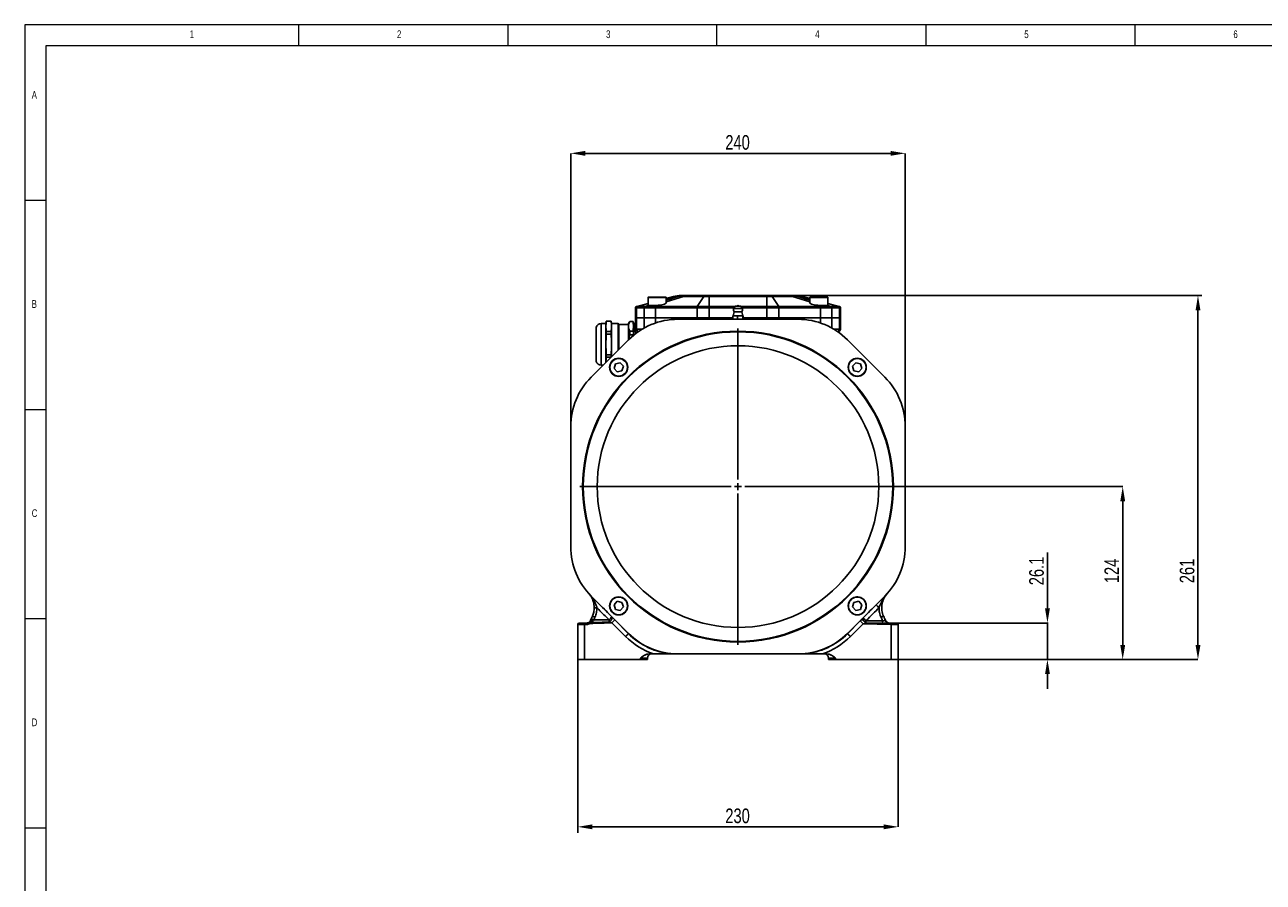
# Model space of a CAD drawing. Header units: millimetres. Extents: x 5 to 589, y 5 to 415.
# Tile 2 of 18: x 5 to 301, y 210 to 415. Entities that reach past the tile are written whole.
import ezdxf

# ---------------------------------------------------------------- set-up
doc = ezdxf.new("R2010")
doc.units = ezdxf.units.MM
doc.header["$PDSIZE"] = -1
for name, color, linetype in [('ASSE', 2, 'Continuous'), ('CONTORNO', 179, 'Continuous'), ('QUOTE', 1, 'Continuous')]:
    doc.layers.add(name, color=color, linetype=linetype)
doc.styles.add('SLDTEXTSTYLE0', font='TXT', dxfattribs={"width": 0.75})
doc.dimstyles.new('SLDDIMSTYLE0', dxfattribs={"dimtxt": 3.5, "dimasz": 3.5, "dimexe": 0, "dimexo": 0.0625, "dimgap": 0.875, "dimtad": 1, "dimdec": 1, "dimlfac": 3, "dimrnd": 1e-09, "dimzin": 12, "dimdsep": 46, "dimtxsty": 'SLDTEXTSTYLE0', "dimsah": 1, "dimcen": 0.09, "dimadec": 0, "dimazin": 3, "dimtfac": 1, "dimtdec": 3, "dimtofl": 0, "dimtmove": 0, "dimatfit": 3, "dimfxl": 1, "dimfrac": 2, "dimtolj": 1, "dimtzin": 12, "dimarcsym": 0})
doc.dimstyles.new('SLDDIMSTYLE2', dxfattribs={"dimtxt": 3.5, "dimasz": 3.5, "dimexe": 0, "dimexo": 0.0625, "dimgap": 0.875, "dimtad": 1, "dimdec": 1, "dimlfac": 3, "dimrnd": 1e-09, "dimzin": 12, "dimdsep": 46, "dimtxsty": 'SLDTEXTSTYLE0', "dimsah": 1, "dimcen": 0.09, "dimadec": 0, "dimazin": 3, "dimtfac": 1, "dimtdec": 3, "dimtmove": 0, "dimatfit": 0, "dimfxl": 1, "dimfrac": 2, "dimtolj": 1, "dimtzin": 12, "dimarcsym": 0})

# ---------------------------------------------------------------- blocks, each defined once
blk = doc.blocks.new('_D_7')
at = {"layer": 'Defpoints', "color": 0}
for p in [(213.9, 263.33), (137.23, 223.33), (137.23, 221.86)]:
    blk.add_point(p, dxfattribs=at)
at = {"layer": 'QUOTE', "color": 0, "lineweight": -2}
for p, q in [((213.9, 263.27), (213.9, 223.33)), ((137.23, 221.92), (137.23, 223.33)), ((210.4, 223.33), (140.73, 223.33))]:
    blk.add_line(p, q, dxfattribs=at)
at = {"layer": 'QUOTE', "color": 0}
for points in [[(140.73, 223.91), (140.73, 222.75), (137.23, 223.33)], [(210.4, 223.91), (210.4, 222.75), (213.9, 223.33)]]:
    blk.add_solid(points, dxfattribs=at)
at = {"layer": 'QUOTE', "color": 0, "insert": (175.46, 227.71), "char_height": 3.5, "attachment_point": 2, "style": 'SLDTEXTSTYLE0'}
blk.add_mtext('\\A1;230', dxfattribs=at)
blk = doc.blocks.new('_D_8')
at = {"layer": 'Defpoints', "color": 0}
for p in [(285.56, 350.34), (286.49, 350.34), (213.9, 263.33)]:
    blk.add_point(p, dxfattribs=at)
at = {"layer": 'QUOTE', "color": 0, "lineweight": -2}
for p, q in [((286.43, 350.34), (285.56, 350.34)), ((285.56, 266.83), (285.56, 346.84)), ((213.96, 263.33), (285.56, 263.33))]:
    blk.add_line(p, q, dxfattribs=at)
at = {"layer": 'QUOTE', "color": 0}
for points in [[(284.98, 346.84), (286.15, 346.84), (285.56, 350.34)], [(284.98, 266.83), (286.15, 266.83), (285.56, 263.33)]]:
    blk.add_solid(points, dxfattribs=at)
at = {"layer": 'QUOTE', "color": 0, "insert": (281.19, 284.5), "char_height": 3.5, "attachment_point": 2, "rotation": 90, "style": 'SLDTEXTSTYLE0'}
blk.add_mtext('\\A1;261', dxfattribs=at)
blk = doc.blocks.new('_D_9')
at = {"layer": 'Defpoints', "color": 0}
for p in [(249.72, 272.04), (213.9, 263.33), (249.56, 263.33)]:
    blk.add_point(p, dxfattribs=at)
at = {"layer": 'QUOTE', "color": 0, "lineweight": -2}
for p, q in [((249.56, 275.54), (249.56, 288.88)), ((249.66, 272.04), (249.56, 272.04)), ((249.56, 263.33), (249.56, 272.04)), ((213.96, 263.33), (249.56, 263.33)), ((249.56, 259.83), (249.56, 256.33))]:
    blk.add_line(p, q, dxfattribs=at)
at = {"layer": 'QUOTE', "color": 0}
for points in [[(248.98, 275.54), (250.15, 275.54), (249.56, 272.04)], [(248.98, 259.83), (250.15, 259.83), (249.56, 263.33)]]:
    blk.add_solid(points, dxfattribs=at)
at = {"layer": 'QUOTE', "color": 0, "insert": (245.19, 284.5), "char_height": 3.5, "attachment_point": 2, "rotation": 90, "style": 'SLDTEXTSTYLE0'}
blk.add_mtext('\\A1;26.1', dxfattribs=at)
blk = doc.blocks.new('_D_10')
at = {"layer": 'Defpoints', "color": 0}
for p in [(213.4, 304.66), (213.9, 263.33), (267.56, 263.33)]:
    blk.add_point(p, dxfattribs=at)
at = {"layer": 'QUOTE', "color": 0, "lineweight": -2}
for p, q in [((213.46, 304.66), (267.56, 304.66)), ((267.56, 301.16), (267.56, 266.83)), ((213.96, 263.33), (267.56, 263.33))]:
    blk.add_line(p, q, dxfattribs=at)
at = {"layer": 'QUOTE', "color": 0}
for points in [[(266.98, 301.16), (268.15, 301.16), (267.56, 304.66)], [(266.98, 266.83), (268.15, 266.83), (267.56, 263.33)]]:
    blk.add_solid(points, dxfattribs=at)
at = {"layer": 'QUOTE', "color": 0, "insert": (263.19, 284.5), "char_height": 3.5, "attachment_point": 2, "rotation": 90, "style": 'SLDTEXTSTYLE0'}
blk.add_mtext('\\A1;124', dxfattribs=at)
blk = doc.blocks.new('_D_11')
at = {"layer": 'Defpoints', "color": 0}
for p in [(135.56, 384.34), (135.56, 319.04), (215.56, 319.04)]:
    blk.add_point(p, dxfattribs=at)
at = {"layer": 'QUOTE', "color": 0, "lineweight": -2}
for p, q in [((135.56, 319.11), (135.56, 384.34)), ((212.06, 384.34), (139.06, 384.34)), ((215.56, 319.11), (215.56, 384.34))]:
    blk.add_line(p, q, dxfattribs=at)
at = {"layer": 'QUOTE', "color": 0}
for points in [[(139.06, 384.92), (139.06, 383.75), (135.56, 384.34)], [(212.06, 384.92), (212.06, 383.75), (215.56, 384.34)]]:
    blk.add_solid(points, dxfattribs=at)
at = {"layer": 'QUOTE', "color": 0, "insert": (175.46, 388.71), "char_height": 3.5, "attachment_point": 2, "style": 'SLDTEXTSTYLE0'}
blk.add_mtext('\\A1;240', dxfattribs=at)
blk = doc.blocks.new('SW_CENTERMARKSYMBOL_4')
at = {"layer": 'CONTORNO', "color": 0}
for p, q in [((0, 1.67), (0, 37.83)), ((-1.67, 0), (-37.83, 0)), ((0, 0), (-0.83, 0)), ((0, 0), (0, 0.83)), ((0, 0), (0, -0.83)), ((0, 0), (0.83, 0)), ((1.67, 0), (37.83, 0)), ((0, -1.67), (0, -37.83))]:
    blk.add_line(p, q, dxfattribs=at)

msp = doc.modelspace()

# ---------------------------------------------------------------- linework, layer by layer
at = {"color": 7, "linetype": 'Continuous', "lineweight": 18}
for p, q in [((5.014, 415.077), (5.014, 5.095)), ((589.403, 415.077), (5.014, 415.077)), ((70.514, 410.077), (70.514, 415.077)), ((120.514, 415.077), (120.514, 410.077)), ((170.514, 410.077), (170.514, 415.077)), ((220.514, 415.077), (220.514, 410.077)), ((270.514, 410.077), (270.514, 415.077)), ((420.514, 410.039), (10.014, 410.039)), ((10.014, 410.039), (10.014, 10.057)), ((10.014, 373.077), (5.014, 373.077)), ((5.014, 323.077), (10.014, 323.077)), ((10.014, 273.077), (5.014, 273.077)), ((5.014, 223.077), (10.014, 223.077))]:
    msp.add_line(p, q, dxfattribs=at)
at = {"color": 7}
for p, q in [((154.064, 349.872), (154.064, 347.951)), ((158.398, 349.872), (154.064, 349.872)), ((154.131, 349.938), (158.331, 349.938)), ((160.169, 350.111), (158.398, 349.636)), ((162.567, 350.111), (158.398, 348.817)), ((160.284, 350.111), (158.398, 349.598)), ((158.398, 349.251), (161.167, 350.111)), ((158.398, 348.668), (158.398, 349.872)), ((160.284, 350.111), (160.169, 350.111)), ((161.167, 350.111), (160.284, 350.111)), ((161.894, 350.338), (161.983, 350.338)), ((161.983, 350.338), (162.866, 350.338)), ((167.376, 350.111), (162.567, 350.111)), ((162.866, 350.338), (167.676, 350.338)), ((167.376, 350.111), (165.838, 347.738)), ((168.689, 350.111), (167.376, 350.111)), ((167.676, 350.338), (168.689, 350.338)), ((168.689, 350.338), (182.439, 350.338)), ((168.689, 350.338), (168.689, 350.111)), ((182.439, 350.111), (168.689, 350.111)), ((168.689, 350.111), (168.689, 347.738)), ((182.439, 350.338), (183.453, 350.338)), ((182.439, 350.338), (182.439, 350.111)), ((183.753, 350.111), (182.439, 350.111)), ((182.439, 350.111), (182.439, 347.738)), ((183.453, 350.338), (188.262, 350.338)), ((183.753, 350.111), (185.291, 347.738)), ((188.562, 350.111), (183.753, 350.111)), ((188.262, 350.338), (189.146, 350.338)), ((192.731, 348.817), (188.562, 350.111)), ((189.146, 350.338), (189.234, 350.338)), ((190.845, 350.111), (189.961, 350.111)), ((189.961, 350.111), (192.731, 349.251)), ((190.96, 350.111), (190.845, 350.111)), ((190.845, 350.111), (192.731, 349.598)), ((190.96, 350.111), (192.731, 349.636)), ((192.731, 349.872), (192.731, 348.668)), ((192.731, 349.872), (197.049, 349.872)), ((192.798, 349.938), (196.983, 349.938)), ((196.983, 349.938), (196.998, 349.938)), ((197.049, 349.872), (197.064, 349.872)), ((197.064, 347.951), (197.064, 349.872)), ((151.317, 347.416), (151.064, 347.416)), ((151.064, 347.416), (151.064, 345.005)), ((154.064, 348.475), (151.311, 347.738)), ((151.311, 347.738), (151.561, 347.738)), ((151.317, 347.416), (151.317, 345.005)), ((153.113, 347.416), (151.317, 347.416)), ((154.064, 348.419), (151.561, 347.738)), ((151.561, 347.738), (153.356, 347.738)), ((153.113, 347.416), (153.113, 345.005)), ((155.817, 347.416), (153.113, 347.416)), ((154.11, 347.943), (153.356, 347.738)), ((153.356, 347.738), (155.859, 347.738)), ((155.817, 347.416), (155.817, 345.005)), ((165.795, 347.416), (155.817, 347.416)), ((156.022, 347.988), (155.859, 347.738)), ((155.859, 347.738), (165.838, 347.738)), ((168.689, 347.416), (165.795, 347.416)), ((165.795, 347.416), (165.795, 345.005)), ((165.838, 347.738), (168.689, 347.738)), ((168.689, 347.738), (168.689, 347.416)), ((168.689, 347.738), (174.806, 347.738)), ((168.689, 347.416), (168.689, 345.005)), ((174.607, 347.416), (168.689, 347.416)), ((174.864, 347.832), (174.5, 347.242)), ((176.629, 347.242), (174.5, 347.242)), ((176.264, 347.832), (174.864, 347.832)), ((176.629, 347.242), (176.264, 347.832)), ((176.322, 347.738), (182.439, 347.738)), ((182.439, 347.416), (176.522, 347.416)), ((182.439, 347.738), (185.291, 347.738)), ((182.439, 347.738), (182.439, 347.416)), ((182.439, 347.416), (182.439, 345.005)), ((185.334, 347.416), (182.439, 347.416)), ((185.291, 347.738), (195.269, 347.738)), ((185.334, 347.416), (185.334, 345.005)), ((195.312, 347.416), (185.334, 347.416)), ((195.107, 347.988), (195.269, 347.738)), ((195.269, 347.738), (197.773, 347.738)), ((195.312, 347.416), (195.312, 345.005)), ((198.016, 347.416), (195.312, 347.416)), ((197.019, 347.943), (197.773, 347.738)), ((197.064, 348.475), (199.817, 347.738)), ((197.064, 348.419), (199.568, 347.738)), ((197.773, 347.738), (199.568, 347.738)), ((198.016, 347.416), (198.016, 345.005)), ((199.811, 347.416), (198.016, 347.416)), ((199.568, 347.738), (199.817, 347.738)), ((199.811, 347.416), (199.811, 345.005)), ((200.064, 347.416), (199.811, 347.416)), ((200.064, 347.416), (200.064, 345.005)), ((143.981, 343.632), (142.871, 343.632)), ((142.871, 343.632), (142.871, 333.698)), ((144.063, 344.248), (143.981, 343.665)), ((143.981, 343.665), (143.981, 342.995)), ((145.232, 344.248), (144.063, 344.248)), ((144.063, 344.248), (144.063, 344.237)), ((145.232, 344.237), (144.063, 344.237)), ((145.314, 343.665), (145.232, 344.248)), ((145.232, 344.248), (145.232, 344.237)), ((145.314, 343.665), (145.314, 342.995)), ((146.914, 343.632), (145.314, 343.632)), ((146.914, 337.297), (146.914, 343.632)), ((149.686, 344.165), (149.398, 343.665)), ((149.398, 342.995), (149.398, 343.665)), ((150.475, 344.165), (149.686, 344.165)), ((149.686, 344.165), (149.686, 344.141)), ((150.475, 344.141), (149.686, 344.141)), ((150.564, 343.532), (150.475, 344.165)), ((150.475, 344.165), (150.475, 344.141)), ((151.064, 345.005), (151.317, 345.005)), ((151.064, 342.314), (151.064, 345.005)), ((153.113, 345.005), (151.317, 345.005)), ((151.317, 345.005), (151.317, 342.308)), ((153.113, 345.005), (155.817, 345.005)), ((153.113, 342.579), (153.113, 345.005)), ((165.795, 345.005), (155.817, 345.005)), ((155.817, 345.005), (155.817, 343.776)), ((189.943, 344.665), (161.185, 344.665)), ((165.795, 345.005), (168.689, 345.005)), ((165.795, 344.665), (165.795, 345.005)), ((170.898, 345.005), (168.689, 345.005)), ((168.689, 345.005), (168.689, 344.665)), ((171.294, 345.005), (170.898, 345.005)), ((170.898, 344.665), (170.898, 345.005)), ((174.355, 345.005), (171.998, 345.005)), ((174.355, 345.498), (174.355, 344.665)), ((174.355, 345.498), (175.474, 345.498)), ((174.684, 346.415), (174.401, 345.498)), ((176.444, 346.415), (174.684, 346.415)), ((175.474, 345.498), (175.474, 344.665)), ((175.474, 345.498), (176.683, 345.498)), ((176.728, 345.498), (176.444, 346.415)), ((176.683, 345.498), (176.683, 344.665)), ((176.683, 345.498), (176.773, 345.498)), ((176.773, 345.498), (176.773, 344.665)), ((179.131, 345.005), (176.773, 345.005)), ((180.231, 345.005), (179.835, 345.005)), ((182.439, 345.005), (180.231, 345.005)), ((180.231, 345.005), (180.231, 344.665)), ((182.439, 345.005), (185.334, 345.005)), ((182.439, 344.665), (182.439, 345.005)), ((195.312, 345.005), (185.334, 345.005)), ((185.334, 345.005), (185.334, 344.665)), ((195.312, 345.005), (198.016, 345.005)), ((195.312, 343.776), (195.312, 345.005)), ((199.811, 345.005), (198.016, 345.005)), ((198.016, 345.005), (198.016, 342.579)), ((199.811, 342.308), (199.811, 345.005)), ((199.811, 345.005), (200.064, 345.005)), ((200.064, 345.005), (200.064, 342.314)), ((141.614, 342.744), (141.614, 334.586)), ((143.981, 342.995), (143.981, 338.665)), ((144.063, 341.753), (144.063, 341.15)), ((144.063, 341.753), (145.232, 341.753)), ((145.232, 341.15), (144.063, 341.15)), ((145.232, 341.753), (145.232, 341.15)), ((145.314, 342.995), (145.314, 338.665)), ((149.398, 343.382), (147.048, 343.382)), ((149.398, 342.995), (149.398, 339.781)), ((149.686, 341.849), (149.686, 340.956)), ((150.475, 341.849), (149.686, 341.849)), ((150.475, 340.956), (149.686, 340.956)), ((150.475, 340.956), (150.475, 341.021)), ((150.482, 340.746), (150.475, 340.956)), ((150.564, 343.095), (150.564, 343.532)), ((150.814, 342.491), (150.564, 342.491)), ((150.564, 342.314), (150.564, 342.491)), ((150.814, 342.314), (150.564, 342.314)), ((150.564, 340.842), (150.564, 341.093)), ((150.875, 341.093), (150.564, 341.093)), ((150.814, 342.491), (151.064, 342.491)), ((150.814, 342.491), (150.814, 342.314)), ((150.814, 342.314), (151.064, 342.314)), ((151.317, 342.308), (152.585, 342.275)), ((198.543, 342.275), (199.811, 342.308)), ((149.4, 339.783), (140.446, 330.829)), ((143.981, 338.665), (143.981, 334.335)), ((145.314, 338.665), (145.314, 335.697)), ((210.683, 330.829), (201.728, 339.783)), ((145.232, 336.18), (144.063, 336.18)), ((144.063, 336.18), (144.063, 335.577)), ((145.194, 335.577), (144.063, 335.577)), ((145.232, 336.18), (145.232, 335.577)), ((142.871, 333.698), (143.315, 333.698)), ((146.264, 334.036), (145.917, 332.935)), ((145.917, 332.935), (146.697, 332.084)), ((147.391, 334.286), (146.264, 334.036)), ((146.697, 332.084), (147.825, 332.334)), ((148.172, 333.435), (147.391, 334.286)), ((147.825, 332.334), (148.172, 333.435)), ((203.737, 334.286), (202.957, 333.435)), ((202.957, 333.435), (203.304, 332.334)), ((203.304, 332.334), (204.431, 332.084)), ((204.865, 334.036), (203.737, 334.286)), ((204.431, 332.084), (205.212, 332.935)), ((205.212, 332.935), (204.865, 334.036)), ((135.564, 319.044), (135.564, 290.286)), ((215.564, 290.286), (215.564, 319.044)), ((140.446, 278.501), (149.4, 269.546)), ((201.728, 269.546), (210.683, 278.501)), ((141.176, 275.535), (141.187, 275.745)), ((146.697, 277.246), (145.917, 276.395)), ((145.917, 276.395), (146.264, 275.294)), ((147.825, 276.996), (146.697, 277.246)), ((147.391, 275.044), (148.172, 275.895)), ((148.172, 275.895), (147.825, 276.996)), ((203.304, 276.996), (202.957, 275.895)), ((202.957, 275.895), (203.737, 275.044)), ((204.431, 277.246), (203.304, 276.996)), ((205.212, 276.395), (204.431, 277.246)), ((204.865, 275.294), (205.212, 276.395)), ((208.686, 276.504), (208.608, 276.426)), ((146.089, 272.777), (145.422, 272.11)), ((149.36, 269.506), (146.089, 272.777)), ((146.264, 275.294), (147.391, 275.044)), ((204.815, 272.552), (201.769, 269.506)), ((203.737, 275.044), (204.865, 275.294)), ((137.231, 263.332), (137.231, 271.673)), ((138.889, 272.042), (139.403, 272.055)), ((139.412, 271.722), (138.898, 271.708)), ((138.898, 271.708), (138.898, 263.332)), ((148.693, 268.839), (145.422, 272.11)), ((205.481, 271.885), (202.436, 268.839)), ((212.231, 271.708), (205.481, 271.885)), ((211.579, 272.059), (212.24, 272.042)), ((212.231, 263.332), (212.231, 271.708)), ((213.898, 271.673), (213.898, 263.332)), ((152.231, 263.332), (152.231, 263.665)), ((153.898, 263.665), (152.231, 263.665)), ((153.898, 263.665), (153.898, 263.332)), ((154.313, 264.665), (155.326, 264.665)), ((159.803, 264.665), (161.185, 264.665)), ((161.185, 264.665), (189.943, 264.665)), ((189.943, 264.665), (191.325, 264.665)), ((195.803, 264.665), (196.816, 264.665)), ((198.898, 263.665), (197.231, 263.665)), ((197.231, 263.332), (197.231, 263.665)), ((198.898, 263.665), (198.898, 263.332)), ((138.898, 263.332), (137.231, 263.332)), ((152.231, 263.332), (138.898, 263.332)), ((153.898, 263.332), (152.231, 263.332)), ((198.898, 263.332), (197.231, 263.332)), ((198.898, 263.332), (212.231, 263.332)), ((213.898, 263.332), (212.231, 263.332))]:
    msp.add_line(p, q, dxfattribs=at)
at = {"color": 7, "flags": 128}
for points in [[(171.498, 344.665), (171.463, 344.722), (171.294, 345.005)], [(171.998, 345.005), (172.237, 344.861), (172.416, 344.754), (172.527, 344.687), (172.564, 344.665)], [(178.564, 344.665), (178.602, 344.687), (178.713, 344.754), (178.892, 344.861), (179.131, 345.005)], [(179.835, 345.005), (179.665, 344.722), (179.631, 344.665)], [(150.889, 341.871), (150.818, 341.886), (150.754, 341.903), (150.698, 341.922), (150.651, 341.943), (150.614, 341.966), (150.586, 341.99), (150.57, 342.015), (150.564, 342.041)], [(151.064, 342.314), (151.092, 342.314), (151.177, 342.311), (151.317, 342.308)], [(199.811, 342.308), (199.952, 342.311), (200.036, 342.314), (200.064, 342.314)], [(140.487, 273.081), (140.498, 273.076), (140.532, 273.061), (140.586, 273.037), (140.659, 273.004), (140.748, 272.964), (140.85, 272.918), (140.961, 272.868), (141.077, 272.815)], [(140.757, 273.683), (140.768, 273.678), (140.802, 273.663), (140.856, 273.639), (140.929, 273.606), (141.019, 273.566), (141.121, 273.521), (141.232, 273.471), (141.348, 273.419)], [(145.453, 273.482), (145.483, 273.375), (145.472, 273.24), (145.422, 273.083), (145.335, 272.912), (145.215, 272.736), (145.07, 272.565), (144.906, 272.407), (144.732, 272.27)], [(204.815, 272.552), (204.859, 272.508), (204.917, 272.449), (204.989, 272.377), (205.073, 272.293), (205.166, 272.2), (205.267, 272.099), (205.373, 271.994), (205.481, 271.885)], [(209.78, 273.419), (209.896, 273.471), (210.008, 273.521), (210.11, 273.566), (210.199, 273.606), (210.273, 273.639), (210.327, 273.663), (210.36, 273.678), (210.372, 273.683)], [(138.898, 271.708), (138.572, 271.702), (138.26, 271.695), (137.972, 271.689), (137.719, 271.684), (137.512, 271.679), (137.358, 271.676), (137.263, 271.674), (137.231, 271.673)], [(137.556, 272.007), (137.581, 272.007), (137.657, 272.009), (137.78, 272.013), (137.946, 272.017), (138.148, 272.022), (138.379, 272.028), (138.629, 272.035), (138.889, 272.042)], [(138.898, 271.708), (138.896, 271.773), (138.894, 271.836), (138.893, 271.894), (138.891, 271.944), (138.89, 271.985), (138.89, 272.016), (138.889, 272.035), (138.889, 272.042)], [(139.412, 271.722), (139.41, 271.787), (139.409, 271.849), (139.407, 271.907), (139.406, 271.957), (139.405, 271.999), (139.404, 272.03), (139.404, 272.049), (139.403, 272.055)], [(149.36, 269.506), (149.316, 269.462), (149.257, 269.403), (149.185, 269.331), (149.101, 269.248), (149.008, 269.154), (148.907, 269.054), (148.801, 268.948), (148.693, 268.839)], [(201.769, 269.506), (201.813, 269.462), (201.872, 269.403), (201.944, 269.331), (202.027, 269.248), (202.121, 269.154), (202.221, 269.054), (202.327, 268.948), (202.436, 268.839)], [(212.231, 271.708), (212.233, 271.773), (212.234, 271.836), (212.236, 271.894), (212.237, 271.944), (212.238, 271.985), (212.239, 272.016), (212.24, 272.035), (212.24, 272.042)], [(213.898, 271.673), (213.866, 271.674), (213.771, 271.676), (213.617, 271.679), (213.409, 271.684), (213.157, 271.689), (212.869, 271.695), (212.556, 271.702), (212.231, 271.708)], [(212.24, 272.042), (212.5, 272.035), (212.75, 272.028), (212.98, 272.022), (213.182, 272.017), (213.348, 272.013), (213.472, 272.009), (213.547, 272.007), (213.573, 272.007)]]:
    msp.add_lwpolyline(points, dxfattribs=at)
at = {"color": 7}
for centre, radius in [((175.564, 304.665), 37.163), ((175.564, 304.665), 37), ((175.564, 304.665), 33.667), ((147.044, 333.185), 2.167), ((147.044, 333.185), 2.1), ((204.084, 333.185), 2.167), ((204.084, 333.185), 2.1), ((147.044, 276.145), 2.167), ((147.044, 276.145), 2.1), ((204.084, 276.145), 2.167), ((204.084, 276.145), 2.1)]:
    msp.add_circle(centre, radius, dxfattribs=at)
for centre, radius, start, end in [((154.131, 349.872), 0.0667, 90, 180), ((158.331, 349.872), 0.0667, 0, 90), ((161.894, 343.672), 6.667, 90, 105), ((161.983, 343.866), 6.472, 90.0034, 105.22544), ((162.867, 343.866), 6.472, 90.00341, 105.22542), ((161.867, 346.751), 3.432, 78.23399, 101.76601), ((162.932, 349.941), 0.403, 99.34104, 154.99496), ((167.741, 349.941), 0.403, 99.3411, 154.99502), ((183.388, 349.941), 0.403, 25.00498, 80.6589), ((188.197, 349.941), 0.403, 25.00504, 80.65896), ((188.262, 343.866), 6.472, 74.77458, 89.99659), ((189.262, 346.751), 3.432, 78.23399, 101.76601), ((189.145, 343.866), 6.472, 74.77456, 89.9966), ((189.234, 343.672), 6.667, 75, 90), ((192.798, 349.872), 0.0667, 90, 180), ((196.998, 349.872), 0.0667, 0, 90), ((151.398, 347.416), 0.333, 105, 180), ((151.65, 347.417), 0.332, 105.55869, 180.2863), ((153.445, 347.417), 0.332, 105.55837, 180.28662), ((156.645, 347.469), 0.83, 161.1246, 183.69598), ((166.623, 347.469), 0.83, 161.1243, 183.69628), ((175.565, 347.046), 1.083, 169.56071, 215.6154), ((175.564, 347.432), 0.5, 53.1301, 126.8699), ((175.564, 347.046), 1.083, 324.3846, 10.43929), ((184.505, 347.469), 0.83, 356.30372, 18.8757), ((194.484, 347.469), 0.83, 356.30402, 18.8754), ((197.683, 347.417), 0.332, 359.71338, 74.44163), ((199.479, 347.417), 0.332, 359.7137, 74.44131), ((199.731, 347.416), 0.333, 0, 75), ((142.871, 342.298), 1.333, 90, 160.47573), ((146.914, 343.498), 0.133, 0, 90), ((161.185, 327.998), 16.667, 90, 135), ((151.231, 343.095), 0.667, 128.68219, 180), ((150.398, 344.136), 0.667, 308.68219, 0), ((189.943, 327.998), 16.667, 45, 90), ((149.014, 345.594), 4.169, 296.72998, 300.64779), ((151.731, 342.314), 0.667, 180, 261.44819), ((151.984, 342.305), 0.666, 179.73588, 244.73304), ((199.145, 342.305), 0.666, 295.26696, 0.26412), ((199.398, 342.314), 0.667, 278.55177, 0), ((147.044, 333.185), 2.167, 360, 180), ((204.084, 333.185), 2.167, 137.48667, 180), ((142.871, 335.032), 1.333, 199.52427, 270), ((147.044, 333.185), 2.167, 180, 222.51333), ((204.084, 333.185), 2.167, 180, 360), ((152.231, 319.044), 16.667, 135, 180), ((198.898, 319.044), 16.667, 360, 45), ((152.231, 290.286), 16.667, 180, 225), ((198.898, 290.286), 16.667, 315, 360), ((140.481, 278.648), 0.194, 215.46454, 251.70033), ((140.347, 278.543), 0.107, 312.74012, 337.05053), ((210.962, 278.236), 0.385, 136.51729, 177.04702), ((141.629, 261.292), 14.417, 89.15981, 91.74014), ((147.044, 276.145), 2.167, 0, 180), ((147.044, 276.145), 2.167, 180, 317.48667), ((204.084, 276.145), 2.167, 42.51333, 180), ((204.084, 276.145), 2.167, 180, 0), ((215.789, 282.553), 9.44, 220.47003, 226.48011), ((140.486, 271.974), 0.696, 55.8195, 106.60442), ((112.298, 273.015), 32.443, 358.68483, 359.63349), ((136.578, 281.262), 11.751, 313.9894, 318.78671), ((144.713, 272.819), 0.993, 41.83714, 44.82276), ((240.34, 272.737), 30.197, 180.23783, 181.43997), ((211.627, 272.965), 0.908, 198.47777, 266.96808), ((211.751, 273.055), 1, 204.45004, 268.5), ((137.564, 271.673), 0.333, 91.5, 180), ((139.377, 273.055), 1, 271.5, 289.36174), ((139.377, 273.055), 1.333, 271.5, 302.87968), ((161.185, 281.332), 16.724, 225, 265.26023), ((161.185, 281.332), 16.667, 225, 270), ((189.943, 281.332), 16.667, 270, 315), ((189.943, 281.332), 16.724, 274.73977, 315), ((213.564, 271.673), 0.333, 0, 88.5), ((161.185, 281.332), 17.667, 225, 250.62996), ((189.943, 281.332), 17.667, 289.37004, 315), ((154.898, 263.665), 1, 90, 180), ((196.231, 263.665), 1, 0, 90)]:
    msp.add_arc(centre, radius, start, end, dxfattribs=at)
for centre, major_axis, ratio, start_param, end_param in [((156.231, 348.523), (2.167, 0.573), 0.0434942, 3.1300927, 3.3350611), ((156.231, 348.567), (2.166, 0.108), 0.2632659, 4.6025292, 6.2700221), ((194.898, 348.567), (2.166, -0.108), 0.2632659, 3.1547559, 4.8222487), ((194.898, 348.523), (2.167, -0.573), 0.0434942, 6.0897169, 6.2946852)]:
    msp.add_ellipse(centre, major_axis=major_axis, ratio=ratio, start_param=start_param, end_param=end_param, dxfattribs=at)
for points, knots in [([(154.11, 347.943), (154.133, 347.944), (154.165, 347.945), (154.247, 347.947), (154.297, 347.949), (154.411, 347.952), (154.475, 347.953), (154.619, 347.957), (154.7, 347.959), (154.87, 347.963), (154.961, 347.965), (155.153, 347.969), (155.255, 347.972), (155.465, 347.976), (155.573, 347.979), (155.793, 347.983), (155.907, 347.986), (156.022, 347.988)], [0, 0, 0, 0, 0.125, 0.125, 0.25, 0.25, 0.375, 0.375, 0.5, 0.5, 0.625, 0.625, 0.75, 0.75, 0.875, 0.875, 1, 1, 1, 1]), ([(195.107, 347.988), (195.221, 347.986), (195.334, 347.983), (195.555, 347.979), (195.663, 347.976), (195.981, 347.969), (196.172, 347.965), (196.517, 347.957), (196.66, 347.953), (196.833, 347.949), (196.882, 347.947), (196.963, 347.945), (196.996, 347.944), (197.019, 347.943)], [0, 0, 0, 0, 0.125, 0.125, 0.25, 0.25, 0.5, 0.5, 0.75, 0.75, 0.875, 0.875, 1, 1, 1, 1]), ([(149.686, 344.141), (149.596, 343.952), (149.523, 343.763), (149.424, 343.381), (149.398, 343.189), (149.398, 342.995)], [0, 0, 0, 0, 0.5, 0.5, 1, 1, 1, 1]), ([(150.814, 343.615), (150.814, 343.615), (150.814, 343.608), (150.814, 343.579), (150.814, 343.558), (150.814, 343.501), (150.814, 343.467), (150.814, 343.385), (150.814, 343.338), (150.814, 343.183), (150.814, 343.057), (150.814, 342.854), (150.814, 342.783), (150.814, 342.638), (150.814, 342.565), (150.814, 342.491)], [0, 0, 0, 0, 0.125, 0.125, 0.25, 0.25, 0.375, 0.375, 0.5, 0.5, 0.75, 0.75, 0.875, 0.875, 1, 1, 1, 1]), ([(171.294, 345.005), (171.406, 345.005), (171.52, 345.005), (171.696, 345.005), (171.755, 345.005), (171.875, 345.005), (171.936, 345.005), (171.998, 345.005)], [0, 0, 0, 0, 0.5, 0.5, 0.75, 0.75, 1, 1, 1, 1]), ([(179.131, 345.005), (179.192, 345.005), (179.253, 345.005), (179.372, 345.005), (179.431, 345.005), (179.607, 345.005), (179.723, 345.005), (179.835, 345.005)], [0, 0, 0, 0, 0.25, 0.25, 0.5, 0.5, 1, 1, 1, 1]), ([(147.048, 337.431), (147.048, 337.527), (147.048, 337.925), (147.048, 338.667), (147.048, 339.613), (147.048, 340.527), (147.048, 341.367), (147.048, 342.104), (147.048, 342.71), (147.048, 343.157), (147.048, 343.444), (147.048, 343.48), (147.048, 343.498)], [0, 0, 0, 0, 0.034449, 0.1417323, 0.249016, 0.3562992, 0.4635827, 0.5708662, 0.6781497, 0.7854331, 0.8927166, 1, 1, 1, 1]), ([(149.686, 341.849), (149.596, 342.038), (149.523, 342.227), (149.424, 342.609), (149.398, 342.801), (149.398, 342.995)], [0, 0, 0, 0, 0.5, 0.5, 1, 1, 1, 1]), ([(149.686, 340.956), (149.594, 340.582), (149.497, 340.185), (149.471, 339.779), (149.47, 339.756)], [0, 0, 0, 0, 0.94178724, 1, 1, 1, 1]), ([(150.564, 342.491), (150.564, 342.57), (150.564, 342.65), (150.564, 342.795), (150.564, 342.862), (150.564, 342.946), (150.564, 342.972), (150.564, 343.015), (150.564, 343.034), (150.564, 343.064), (150.564, 343.076), (150.564, 343.091), (150.564, 343.095), (150.564, 343.095)], [0, 0, 0, 0, 0.25, 0.25, 0.5, 0.5, 0.625, 0.625, 0.75, 0.75, 0.875, 0.875, 1, 1, 1, 1]), ([(150.564, 342.041), (150.564, 342.063), (150.564, 342.086), (150.564, 342.131), (150.564, 342.154), (150.564, 342.222), (150.564, 342.268), (150.564, 342.314)], [0, 0, 0, 0, 0.25, 0.25, 0.5, 0.5, 1, 1, 1, 1]), ([(150.564, 341.093), (150.564, 341.258), (150.564, 341.418), (150.564, 341.653), (150.564, 341.731), (150.564, 341.886), (150.564, 341.962), (150.564, 342.041)], [0, 0, 0, 0, 0.5, 0.5, 0.75, 0.75, 1, 1, 1, 1]), ([(150.814, 342.314), (150.814, 342.239), (150.819, 342.164), (150.836, 342.052), (150.843, 342.015), (150.862, 341.942), (150.873, 341.906), (150.889, 341.871)], [0, 0, 0, 0, 0.5, 0.5, 0.75, 0.75, 1, 1, 1, 1]), ([(150.889, 341.871), (150.944, 341.742), (151.031, 341.542), (151.113, 341.339), (151.143, 341.266)], [0, 0, 0, 0, 0.6431612, 1, 1, 1, 1]), ([(141.191, 275.702), (141.192, 275.976), (141.171, 276.242), (141.109, 276.632), (141.083, 276.761), (141.023, 277.011), (140.989, 277.132), (140.875, 277.487), (140.783, 277.713), (140.624, 278.036), (140.567, 278.141), (140.449, 278.343), (140.387, 278.441), (140.323, 278.535)], [0, 0, 0, 0, 0.25, 0.25, 0.375, 0.375, 0.5, 0.5, 0.75, 0.75, 0.875, 0.875, 1, 1, 1, 1]), ([(140.42, 278.464), (140.499, 278.365), (140.576, 278.264), (140.726, 278.057), (140.799, 277.952), (141.012, 277.63), (141.144, 277.408), (141.326, 277.065), (141.385, 276.948), (141.495, 276.71), (141.547, 276.589), (141.693, 276.22), (141.776, 275.968), (141.84, 275.707)], [0, 0, 0, 0, 0.125, 0.125, 0.25, 0.25, 0.5, 0.5, 0.625, 0.625, 0.75, 0.75, 1, 1, 1, 1]), ([(211.236, 279.081), (211.073, 278.902), (210.923, 278.711), (210.652, 278.307), (210.533, 278.098), (210.326, 277.666), (210.238, 277.443), (210.13, 277.097), (210.097, 276.98), (210.042, 276.744), (210.019, 276.626), (209.962, 276.27), (209.942, 276.031), (209.937, 275.671), (209.939, 275.55), (209.953, 275.308), (209.965, 275.187), (210.044, 274.589), (210.173, 274.127), (210.372, 273.683)], [0, 0, 0, 0, 0.125, 0.125, 0.25, 0.25, 0.375, 0.375, 0.4375, 0.4375, 0.5, 0.5, 0.625, 0.625, 0.6875, 0.6875, 0.75, 0.75, 1, 1, 1, 1]), ([(210.578, 278.255), (210.679, 278.4), (210.784, 278.541), (211.004, 278.817), (211.118, 278.951), (211.236, 279.081)], [0, 0, 0, 0, 0.5, 0.5, 1, 1, 1, 1]), ([(140.757, 273.683), (140.828, 273.843), (140.891, 274.006), (140.999, 274.337), (141.044, 274.504), (141.152, 275.01), (141.19, 275.353), (141.191, 275.702)], [0, 0, 0, 0, 0.25, 0.25, 0.5, 0.5, 1, 1, 1, 1]), ([(141.84, 275.707), (141.839, 275.311), (141.796, 274.923), (141.673, 274.35), (141.622, 274.16), (141.5, 273.785), (141.429, 273.6), (141.348, 273.419)], [0, 0, 0, 0, 0.5, 0.5, 0.75, 0.75, 1, 1, 1, 1]), ([(144.739, 272.807), (143.91, 273.636), (143.081, 274.466), (142.252, 275.295), (142.115, 275.432), (141.977, 275.57), (141.84, 275.707)], [0, 0, 0, 0, 0.010557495, 0.010557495, 0.010557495, 0.01230715, 0.01230715, 0.01230715, 0.01230715]), ([(145.418, 273.519), (144.948, 273.992), (144.478, 274.465), (144.007, 274.937), (143.47, 275.476), (142.932, 276.014), (142.394, 276.552)], [0, 0, 0, 0, 0.006000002, 0.006000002, 0.006000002, 0.012848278, 0.012848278, 0.012848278, 0.012848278]), ([(208.608, 276.426), (208.136, 275.954), (207.665, 275.482), (207.195, 275.01), (206.622, 274.436), (206.05, 273.861), (205.478, 273.285)], [0, 0, 0, 0, 0.006000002, 0.006000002, 0.006000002, 0.013300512, 0.013300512, 0.013300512, 0.013300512]), ([(209.289, 275.707), (208.817, 275.236), (208.346, 274.765), (207.875, 274.293), (207.302, 273.72), (206.729, 273.147), (206.156, 272.574), (206.156, 272.574), (206.156, 272.574), (206.156, 272.574)], [0, 0, 0, 0, 0.006, 0.006, 0.006, 0.013297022, 0.013297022, 0.013297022, 0.013297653, 0.013297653, 0.013297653, 0.013297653]), ([(210.578, 278.255), (210.442, 278.062), (210.315, 277.863), (210.078, 277.455), (209.967, 277.245), (209.757, 276.818), (209.658, 276.599), (209.469, 276.157), (209.379, 275.933), (209.289, 275.707)], [0, 0, 0, 0, 0.25, 0.25, 0.5, 0.5, 0.75, 0.75, 1, 1, 1, 1]), ([(209.78, 273.419), (209.619, 273.781), (209.498, 274.154), (209.374, 274.727), (209.343, 274.921), (209.311, 275.215), (209.303, 275.314), (209.292, 275.511), (209.289, 275.609), (209.289, 275.707)], [0, 0, 0, 0, 0.5, 0.5, 0.75, 0.75, 0.875, 0.875, 1, 1, 1, 1]), ([(139.709, 272.111), (139.774, 272.134), (139.832, 272.162), (139.942, 272.227), (139.993, 272.264), (140.089, 272.35), (140.135, 272.399), (140.218, 272.509), (140.255, 272.57), (140.288, 272.641)], [0, 0, 0, 0, 0.25, 0.25, 0.5, 0.5, 0.75, 0.75, 1, 1, 1, 1]), ([(140.877, 272.55), (140.81, 272.461), (140.731, 272.388), (140.557, 272.262), (140.463, 272.209), (140.366, 272.164)], [0, 0, 0, 0, 0.5, 0.5, 1, 1, 1, 1]), ([(146.089, 272.777), (145.977, 272.889), (145.87, 273.005), (145.661, 273.243), (145.559, 273.364), (145.453, 273.482)], [0, 0, 0, 0, 0.5, 0.5, 1, 1, 1, 1]), ([(204.815, 272.552), (204.912, 272.649), (205.006, 272.75), (205.189, 272.955), (205.278, 273.06), (205.369, 273.164)], [0, 0, 0, 0, 0.5, 0.5, 1, 1, 1, 1]), ([(206.099, 272.031), (205.99, 272.114), (205.882, 272.213), (205.686, 272.423), (205.598, 272.535), (205.46, 272.749), (205.409, 272.853), (205.354, 273.032), (205.35, 273.108), (205.369, 273.164)], [0, 0, 0, 0, 0.25, 0.25, 0.5, 0.5, 0.75, 0.75, 1, 1, 1, 1]), ([(206.168, 272.047), (206.152, 272.058), (206.123, 272.08), (206.081, 272.112), (206.043, 272.142), (206.011, 272.17), (205.961, 272.214), (205.893, 272.277), (205.812, 272.363), (205.732, 272.453), (205.636, 272.578), (205.532, 272.737), (205.45, 272.916), (205.417, 273.049), (205.413, 273.141), (205.42, 273.19), (205.431, 273.224), (205.438, 273.239), (205.441, 273.246)], [0, 0, 0, 0, 0.0333545, 0.0638123, 0.0910216, 0.1146789, 0.1345308, 0.2021679, 0.268994, 0.3295552, 0.4034521, 0.5376637, 0.6718779, 0.8060909, 0.872024, 0.9405568, 0.9700253, 1, 1, 1, 1]), ([(205.478, 273.285), (205.486, 273.273), (205.51, 273.245), (205.584, 273.162), (205.635, 273.107), (205.759, 272.978), (205.831, 272.903), (205.987, 272.743), (206.071, 272.659), (206.156, 272.574)], [0, 0, 0, 0, 0.25, 0.25, 0.5, 0.5, 0.75, 0.75, 1, 1, 1, 1]), ([(206.168, 272.047), (206.168, 272.052), (206.167, 272.062), (206.167, 272.082), (206.166, 272.102), (206.165, 272.122), (206.165, 272.143), (206.164, 272.169), (206.163, 272.195), (206.163, 272.217), (206.162, 272.249), (206.161, 272.288), (206.16, 272.327), (206.16, 272.35), (206.159, 272.384), (206.158, 272.424), (206.157, 272.469), (206.157, 272.504), (206.156, 272.533), (206.156, 272.556), (206.156, 272.568), (206.156, 272.574)], [0, 0, 0, 0, 0.03125, 0.0625, 0.125, 0.15625, 0.1875, 0.25, 0.3125, 0.34375, 0.375, 0.5, 0.5625, 0.59375, 0.625, 0.75, 0.8125, 0.875, 0.9375, 0.96875, 1, 1, 1, 1]), ([(210.143, 272.612), (210.174, 272.598), (210.206, 272.586), (210.272, 272.571), (210.306, 272.567), (210.372, 272.57), (210.403, 272.576), (210.462, 272.593), (210.49, 272.605), (210.542, 272.629), (210.566, 272.642), (210.611, 272.664), (210.633, 272.673), (210.695, 272.694), (210.733, 272.694), (210.767, 272.678)], [0, 0, 0, 0, 0.125, 0.125, 0.25, 0.25, 0.375, 0.375, 0.5, 0.5, 0.625, 0.625, 0.75, 0.75, 1, 1, 1, 1]), ([(210.767, 272.678), (210.79, 272.666), (210.808, 272.657), (210.834, 272.644), (210.841, 272.641), (210.841, 272.641)], [0, 0, 0, 0, 0.5, 0.5, 1, 1, 1, 1]), ([(140.046, 272.105), (139.978, 272.118), (139.917, 272.128), (139.832, 272.132), (139.806, 272.131), (139.756, 272.125), (139.732, 272.119), (139.709, 272.111)], [0, 0, 0, 0, 0.5, 0.5, 0.75, 0.75, 1, 1, 1, 1]), ([(145.422, 272.11), (145.268, 272.105), (145.114, 272.1), (144.959, 272.094), (144.325, 272.073), (143.69, 272.052), (143.055, 272.031), (142.071, 271.999), (141.086, 271.967), (140.101, 271.935)], [0.004106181, 0.004106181, 0.004106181, 0.004106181, 0.005496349, 0.005496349, 0.005496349, 0.011211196, 0.011211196, 0.011211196, 0.020078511, 0.020078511, 0.020078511, 0.020078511]), ([(145.422, 272.11), (145.307, 272.137), (145.191, 272.164), (144.96, 272.217), (144.846, 272.244), (144.732, 272.27)], [0, 0, 0, 0, 0.5, 0.5, 1, 1, 1, 1]), ([(206.168, 272.047), (206.156, 272.044), (206.134, 272.039), (206.111, 272.033), (206.099, 272.031)], [0, 0, 0, 0, 0.4934215, 1, 1, 1, 1]), ([(210.152, 271.978), (209.712, 271.986), (209.272, 271.994), (208.831, 272.002), (207.943, 272.018), (207.056, 272.033), (206.168, 272.047)], [0, 0, 0, 0, 0.003964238, 0.003964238, 0.003964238, 0.011956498, 0.011956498, 0.011956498, 0.011956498]), ([(211.579, 272.059), (211.525, 272.06), (211.47, 272.058), (211.356, 272.051), (211.298, 272.046), (211.122, 272.03), (211.003, 272.017), (210.762, 271.996), (210.64, 271.987), (210.397, 271.977), (210.275, 271.976), (210.152, 271.978)], [0, 0, 0, 0, 0.125, 0.125, 0.25, 0.25, 0.5, 0.5, 0.75, 0.75, 1, 1, 1, 1]), ([(154.313, 264.665), (154.114, 264.665), (153.922, 264.63), (153.639, 264.542), (153.547, 264.506), (153.368, 264.427), (153.281, 264.384), (153.025, 264.242), (152.861, 264.134), (152.621, 263.963), (152.543, 263.904), (152.386, 263.785), (152.308, 263.725), (152.231, 263.665)], [0, 0, 0, 0, 0.25, 0.25, 0.375, 0.375, 0.5, 0.5, 0.75, 0.75, 0.875, 0.875, 1, 1, 1, 1]), ([(155.326, 264.665), (155.705, 264.665), (156.082, 264.665), (156.834, 264.665), (157.209, 264.665), (158.329, 264.665), (159.067, 264.665), (159.803, 264.665)], [0, 0, 0, 0, 0.25, 0.25, 0.5, 0.5, 1, 1, 1, 1]), ([(195.803, 264.665), (195.424, 264.665), (195.047, 264.665), (194.295, 264.665), (193.92, 264.665), (192.8, 264.665), (192.061, 264.665), (191.325, 264.665)], [0, 0, 0, 0, 0.25, 0.25, 0.5, 0.5, 1, 1, 1, 1]), ([(196.816, 264.665), (197.014, 264.665), (197.207, 264.63), (197.489, 264.542), (197.581, 264.506), (197.76, 264.427), (197.848, 264.384), (198.104, 264.242), (198.268, 264.134), (198.507, 263.963), (198.586, 263.904), (198.742, 263.785), (198.82, 263.725), (198.898, 263.665)], [0, 0, 0, 0, 0.25, 0.25, 0.375, 0.375, 0.5, 0.5, 0.75, 0.75, 0.875, 0.875, 1, 1, 1, 1])]:
    msp.add_open_spline(points, degree=3, knots=knots, dxfattribs=at)
for points in [[(144.063, 344.237), (144.011, 343.824), (143.981, 343.41), (143.981, 342.995)], [(145.232, 344.237), (145.284, 343.824), (145.314, 343.41), (145.314, 342.995)], [(150.475, 344.141), (150.52, 343.759), (150.571, 342.995), (150.52, 342.231), (150.475, 341.849)], [(143.981, 342.995), (143.981, 342.58), (144.011, 342.166), (144.063, 341.753)], [(144.063, 341.15), (144.011, 340.322), (143.981, 339.494), (143.981, 338.665)], [(145.314, 342.995), (145.314, 342.58), (145.284, 342.166), (145.232, 341.753)], [(145.232, 341.15), (145.284, 340.322), (145.314, 339.494), (145.314, 338.665)], [(143.981, 338.665), (143.981, 337.836), (144.011, 337.008), (144.063, 336.18)], [(145.314, 338.665), (145.314, 337.836), (145.284, 337.008), (145.232, 336.18)], [(144.063, 335.577), (144.011, 335.163), (143.981, 334.749), (143.981, 334.335)], [(140.42, 278.464), (140.25, 278.676), (140.074, 278.881), (139.892, 279.081)], [(140.323, 278.535), (140.191, 278.729), (140.048, 278.911), (139.892, 279.081)], [(140.288, 272.641), (140.353, 272.785), (140.42, 272.932), (140.487, 273.081)], [(140.487, 273.081), (140.578, 273.282), (140.667, 273.482), (140.757, 273.683)], [(141.077, 272.815), (141.01, 272.725), (140.943, 272.637), (140.877, 272.55)], [(141.348, 273.419), (141.259, 273.218), (141.168, 273.016), (141.077, 272.815)], [(141.077, 272.815), (142.298, 272.817), (143.519, 272.815), (144.739, 272.807)], [(205.441, 273.246), (205.417, 273.219), (205.393, 273.192), (205.369, 273.164)], [(205.478, 273.285), (205.465, 273.273), (205.453, 273.259), (205.441, 273.246)], [(206.156, 272.574), (207.485, 272.594), (208.814, 272.605), (210.143, 272.612)], [(210.143, 272.612), (210.021, 272.881), (209.9, 273.15), (209.78, 273.419)], [(210.372, 273.683), (210.527, 273.335), (210.683, 272.988), (210.841, 272.641)], [(140.046, 272.105), (140.153, 272.124), (140.26, 272.144), (140.366, 272.164)], [(140.046, 272.105), (140.063, 272.054), (140.083, 271.994), (140.101, 271.935)], [(140.366, 272.164), (141.821, 272.201), (143.276, 272.236), (144.732, 272.27)], [(206.099, 272.031), (205.894, 271.982), (205.688, 271.934), (205.481, 271.885)]]:
    msp.add_open_spline(points, degree=3, dxfattribs=at)
at = {"layer": 'QUOTE'}
for p, q in [((188.262, 350.338), (286.494, 350.338)), ((212.24, 272.042), (249.722, 272.042)), ((137.231, 263.332), (137.231, 221.862))]:
    msp.add_line(p, q, dxfattribs=at)

# ---------------------------------------------------------------- block references
at = {"layer": 'ASSE'}
msp.add_blockref('SW_CENTERMARKSYMBOL_4', (175.564, 304.665), dxfattribs=at)

# ---------------------------------------------------------------- texts
at = {"color": 7, "linetype": 'Continuous', "lineweight": 0, "char_height": 1.852, "attachment_point": 1, "style": 'SLDTEXTSTYLE0'}
for s, insert in [('1', (44.441, 413.745)), ('2', (94.025, 413.745)), ('3', (144.025, 413.745)), ('4', (194.025, 413.745)), ('5', (244.025, 413.745)), ('6', (294.025, 413.745)), ('A', (6.681, 399.245)), ('B', (6.681, 349.245)), ('C', (6.681, 299.245)), ('D', (6.681, 249.245))]:
    msp.add_mtext(s, dxfattribs=dict(at, insert=insert))

# ---------------------------------------------------------------- dimensions: what is measured, and where the dimension line sits
at = {"layer": 'QUOTE'}
for base, p1, p2, angle, dimstyle, picture, middle in [((135.564, 384.338), (215.564, 319.044), (135.564, 319.044), 360, 'SLDDIMSTYLE0', '_D_11', (175.465, 384.338)), ((285.564, 350.338), (213.898, 263.332), (286.494, 350.338), 90, 'SLDDIMSTYLE0', '_D_8', (285.564, 284.503)), ((267.564, 263.332), (213.398, 304.665), (213.898, 263.332), 90, 'SLDDIMSTYLE0', '_D_10', (267.564, 284.503)), ((249.564, 263.332), (249.722, 272.042), (213.898, 263.332), 90, 'SLDDIMSTYLE2', '_D_9', (249.564, 284.503))]:
    dim = msp.add_linear_dim(base=base, p1=p1, p2=p2, angle=angle, dimstyle=dimstyle, dxfattribs=at)
    dim.commit()
    dim.dimension.update_dxf_attribs({"geometry": picture, "text_midpoint": middle, "dimtype": 160})
dim = msp.add_linear_dim(base=(137.231, 223.332), p1=(213.898, 263.332), p2=(137.231, 221.862), dimstyle='SLDDIMSTYLE0', dxfattribs=at)
dim.commit()
dim.dimension.update_dxf_attribs({"geometry": '_D_7', "text_midpoint": (175.465, 223.332), "dimtype": 160})

doc.saveas('drawing.dxf')
